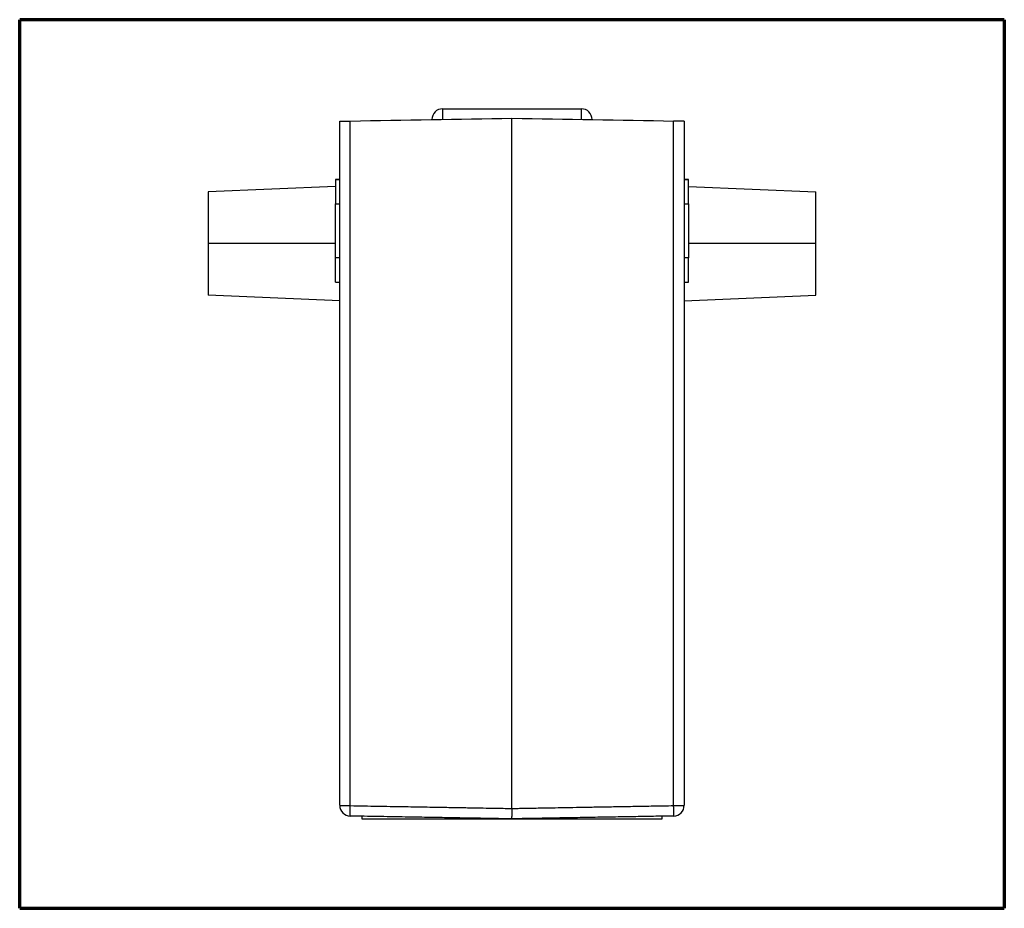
# Model space of a CAD drawing. Header units: millimetres. Extents: x 20 to 400, y 20 to 277.
# Tile 2 of 4: x 20 to 111, y 107 to 190. Entities that reach past the tile are written whole.
import ezdxf

# ---------------------------------------------------------------- set-up
doc = ezdxf.new("R2010")
doc.units = ezdxf.units.MM
doc.layers.add('1', color=7, linetype='Continuous', true_color=0xffffff)

msp = doc.modelspace()

# ---------------------------------------------------------------- linework, layer by layer
at = {"layer": '1', "color": 8, "linetype": 'Continuous', "lineweight": 70}
for p, q in [((20, 107.333), (20, 189.667)), ((111.25, 189.667), (20, 189.667)), ((111.25, 189.667), (111.25, 107.333)), ((20, 107.333), (111.25, 107.333))]:
    msp.add_line(p, q, dxfattribs=at)
at = {"layer": '1', "color": 18, "linetype": 'Continuous', "lineweight": 25}
for p, q in [((59.199, 181.411), (72.05, 181.411)), ((59.199, 181.411), (59.199, 180.427)), ((72.05, 181.411), (72.05, 180.427)), ((49.664, 116.88), (49.664, 180.261)), ((80.606, 116.85), (80.606, 180.279)), ((81.584, 180.261), (81.584, 178.395)), ((49.264, 174.854), (49.264, 174.855)), ((49.264, 174.855), (49.664, 174.855)), ((49.264, 174.854), (49.264, 172.603)), ((49.664, 174.854), (49.264, 174.854)), ((81.584, 174.855), (81.984, 174.855)), ((81.984, 174.854), (81.584, 174.854)), ((81.984, 174.855), (81.984, 174.854)), ((81.984, 172.603), (81.984, 174.854)), ((49.264, 174.226), (37.462, 173.709)), ((37.462, 173.709), (37.462, 168.929)), ((81.984, 174.226), (93.787, 173.709)), ((93.787, 168.929), (93.787, 173.709)), ((49.264, 167.603), (49.264, 172.603)), ((49.264, 172.603), (49.664, 172.603)), ((81.584, 172.603), (81.984, 172.603)), ((81.984, 172.603), (81.984, 167.603)), ((49.264, 168.929), (37.462, 168.929)), ((37.462, 168.929), (37.462, 164.149)), ((93.787, 168.929), (81.984, 168.929)), ((93.787, 164.149), (93.787, 168.929)), ((49.264, 165.354), (49.264, 167.603)), ((49.664, 167.603), (49.264, 167.603)), ((81.984, 167.603), (81.584, 167.603)), ((81.984, 165.354), (81.984, 167.603)), ((81.584, 165.354), (81.984, 165.354)), ((49.664, 163.614), (37.462, 164.149)), ((81.584, 163.614), (93.787, 164.149)), ((50.642, 116.845), (50.642, 128.777)), ((51.747, 115.589), (51.747, 115.861)), ((65.624, 115.589), (51.747, 115.589)), ((65.624, 115.621), (65.624, 115.589)), ((79.502, 115.589), (65.624, 115.589)), ((79.502, 115.866), (79.502, 115.589))]:
    msp.add_line(p, q, dxfattribs=at)
for centre, start, end in [((59.199, 180.411), 90, 180), ((72.05, 180.411), 360, 90), ((50.664, 116.88), 180, 269), ((80.584, 116.885), 271, 0)]:
    msp.add_arc(centre, 1, start, end, dxfattribs=at)
for centre, ratio, start_param, end_param in [((50.664, 116.88), 0.035246, 0, 1.548745), ((80.584, 116.885), 0.035113, 1.592847, 3.141593)]:
    msp.add_ellipse(centre, major_axis=(-1, 0), ratio=ratio, start_param=start_param, end_param=end_param, dxfattribs=at)
for points, degree, knots in [([(49.664, 180.261), (49.664, 180.261), (49.671, 180.262), (49.689, 180.262), (49.697, 180.262), (49.715, 180.262), (49.726, 180.263), (49.762, 180.263), (49.792, 180.264), (49.844, 180.265), (49.863, 180.265), (49.904, 180.266), (49.925, 180.266), (49.993, 180.267), (50.042, 180.268), (50.122, 180.27), (50.149, 180.27), (50.206, 180.271), (50.235, 180.272), (50.324, 180.273), (50.385, 180.274), (50.512, 180.276), (50.577, 180.278), (50.642, 180.279)], 3, [0, 0, 0, 0, 0.125, 0.125, 0.1875, 0.1875, 0.25, 0.25, 0.375, 0.375, 0.4375, 0.4375, 0.5, 0.5, 0.625, 0.625, 0.6875, 0.6875, 0.75, 0.75, 0.875, 0.875, 1, 1, 1, 1]), ([(50.642, 128.777), (50.642, 137.386), (50.642, 145.995), (50.642, 163.176), (50.642, 171.747), (50.642, 180.279)], 3, [0, 0, 0, 0, 0.5, 0.5, 1, 1, 1, 1]), ([(81.584, 180.261), (81.584, 180.261), (81.578, 180.262), (81.56, 180.262), (81.552, 180.262), (81.534, 180.262), (81.523, 180.263), (81.487, 180.263), (81.457, 180.264), (81.404, 180.265), (81.385, 180.265), (81.345, 180.266), (81.323, 180.266), (81.256, 180.267), (81.207, 180.268), (81.127, 180.27), (81.099, 180.27), (81.043, 180.271), (81.014, 180.272), (80.925, 180.273), (80.864, 180.274), (80.736, 180.276), (80.672, 180.278), (80.606, 180.279)], 3, [0, 0, 0, 0, 0.125, 0.125, 0.1875, 0.1875, 0.25, 0.25, 0.375, 0.375, 0.4375, 0.4375, 0.5, 0.5, 0.625, 0.625, 0.6875, 0.6875, 0.75, 0.75, 0.875, 0.875, 1, 1, 1, 1]), ([(81.584, 178.395), (81.584, 166.062), (81.584, 153.641), (81.584, 141.217), (81.584, 128.777)], 2, [0, 0, 0, 0.5, 0.5, 1, 1, 1]), ([(65.624, 128.777), (65.624, 136.838), (65.624, 144.9), (65.624, 160.992), (65.624, 169.022), (65.624, 177.02)], 3, [0, 0, 0, 0, 0.5, 0.5, 1, 1, 1, 1]), ([(50.647, 115.88), (50.647, 115.88), (50.647, 115.88), (50.646, 115.881), (50.646, 115.881), (50.646, 115.882), (50.646, 115.883), (50.645, 115.884), (50.645, 115.885), (50.645, 115.887), (50.644, 115.888), (50.644, 115.89), (50.644, 115.892), (50.644, 115.894), (50.644, 115.896), (50.643, 115.898), (50.643, 115.9), (50.643, 115.903), (50.643, 115.905), (50.643, 115.908), (50.642, 115.91), (50.642, 115.913), (50.642, 115.915), (50.642, 115.918), (50.642, 115.921), (50.642, 115.923), (50.641, 115.926), (50.641, 115.929), (50.641, 115.932), (50.641, 115.934), (50.641, 115.937), (50.641, 115.94), (50.641, 115.942), (50.641, 115.945), (50.64, 115.961), (50.639, 115.993), (50.638, 116.047), (50.637, 116.103), (50.637, 116.178), (50.637, 116.273), (50.637, 116.384), (50.638, 116.488), (50.639, 116.58), (50.64, 116.658), (50.64, 116.714), (50.641, 116.752), (50.641, 116.78), (50.642, 116.803), (50.642, 116.824), (50.642, 116.839), (50.642, 116.845)], 3, [0, 0, 0, 0, 0.009818, 0.019478, 0.02898, 0.038324, 0.04751, 0.056538, 0.065407, 0.074119, 0.082673, 0.091068, 0.099306, 0.107385, 0.115306, 0.123069, 0.130674, 0.138121, 0.14541, 0.152541, 0.159514, 0.166329, 0.172986, 0.179484, 0.185825, 0.192007, 0.198031, 0.203898, 0.209606, 0.215156, 0.220548, 0.225782, 0.230858, 0.235776, 0.240536, 0.316539, 0.385132, 0.446311, 0.500076, 0.605712, 0.692199, 0.759519, 0.830677, 0.883087, 0.916664, 0.942467, 0.95845, 0.971474, 0.987973, 1, 1, 1, 1]), ([(50.642, 116.845), (51.485, 116.83), (53.094, 116.802), (55.393, 116.762), (57.463, 116.726), (59.304, 116.694), (60.917, 116.666), (62.301, 116.642), (63.456, 116.622), (64.382, 116.606), (65.08, 116.594), (65.468, 116.588), (65.625, 116.585)], 3, [0, 0, 0, 0, 0.168715, 0.322159, 0.460334, 0.583239, 0.690874, 0.783239, 0.860334, 0.922159, 0.968715, 1, 1, 1, 1]), ([(65.625, 116.585), (65.719, 116.587), (65.947, 116.591), (66.35, 116.598), (66.874, 116.608), (67.52, 116.619), (68.287, 116.633), (69.175, 116.649), (70.184, 116.667), (71.315, 116.687), (72.567, 116.709), (73.94, 116.733), (75.435, 116.759), (77.051, 116.787), (78.788, 116.818), (79.987, 116.839), (80.606, 116.85)], 3, [0, 0, 0, 0, 0.018807, 0.045709, 0.080707, 0.1238, 0.17499, 0.234275, 0.301656, 0.377132, 0.460704, 0.552372, 0.652135, 0.759995, 0.875949, 1, 1, 1, 1]), ([(80.602, 115.885), (80.603, 115.885), (80.604, 115.89), (80.606, 115.912), (80.607, 115.929), (80.609, 115.976), (80.61, 116.006), (80.611, 116.077), (80.611, 116.119), (80.612, 116.212), (80.612, 116.264), (80.612, 116.374), (80.611, 116.432), (80.61, 116.551), (80.61, 116.612), (80.608, 116.732), (80.607, 116.792), (80.606, 116.85)], 3, [0, 0, 0, 0, 0.125, 0.125, 0.25, 0.25, 0.375, 0.375, 0.5, 0.5, 0.625, 0.625, 0.75, 0.75, 0.875, 0.875, 1, 1, 1, 1]), ([(65.624, 115.773), (65.624, 115.775), (65.624, 115.781), (65.625, 115.79), (65.625, 115.799), (65.625, 115.808), (65.625, 115.817), (65.625, 115.827), (65.625, 115.837), (65.626, 115.847), (65.626, 115.857), (65.626, 115.868), (65.626, 115.879), (65.626, 115.89), (65.626, 115.901), (65.626, 115.913), (65.626, 115.925), (65.627, 115.937), (65.627, 115.949), (65.627, 115.962), (65.627, 115.975), (65.627, 115.988), (65.627, 116.001), (65.627, 116.014), (65.627, 116.028), (65.627, 116.042), (65.627, 116.056), (65.627, 116.07), (65.627, 116.084), (65.627, 116.099), (65.627, 116.114), (65.627, 116.128), (65.627, 116.144), (65.627, 116.159), (65.627, 116.174), (65.627, 116.19), (65.627, 116.205), (65.627, 116.221), (65.627, 116.237), (65.627, 116.253), (65.627, 116.269), (65.627, 116.285), (65.627, 116.302), (65.627, 116.318), (65.627, 116.335), (65.627, 116.351), (65.626, 116.368), (65.626, 116.384), (65.626, 116.401), (65.626, 116.418), (65.626, 116.435), (65.626, 116.451), (65.626, 116.468), (65.626, 116.485), (65.625, 116.502), (65.625, 116.518), (65.625, 116.535), (65.625, 116.552), (65.625, 116.569), (65.625, 116.58), (65.625, 116.585)], 3, [0, 0, 0, 0, 0.015971, 0.032029, 0.048173, 0.064402, 0.080713, 0.097104, 0.113575, 0.130122, 0.146744, 0.163439, 0.180204, 0.197038, 0.213939, 0.230903, 0.24793, 0.265015, 0.282158, 0.299355, 0.316603, 0.333902, 0.351247, 0.368636, 0.386066, 0.403535, 0.421041, 0.438579, 0.456147, 0.473744, 0.491364, 0.509007, 0.526668, 0.544345, 0.562036, 0.579736, 0.597443, 0.615155, 0.632867, 0.650578, 0.668284, 0.685983, 0.70367, 0.721345, 0.739003, 0.756641, 0.774257, 0.791849, 0.809412, 0.826945, 0.844444, 0.861907, 0.879332, 0.896715, 0.914054, 0.931346, 0.948589, 0.96578, 0.982918, 1, 1, 1, 1]), ([(65.624, 115.619), (65.624, 115.619), (65.624, 115.619), (65.624, 115.619), (65.624, 115.62), (65.624, 115.621), (65.625, 115.622), (65.625, 115.623), (65.625, 115.625), (65.625, 115.627), (65.625, 115.629), (65.625, 115.631), (65.625, 115.633), (65.625, 115.636), (65.625, 115.639), (65.625, 115.642), (65.625, 115.645), (65.625, 115.649), (65.625, 115.652), (65.625, 115.656), (65.625, 115.66), (65.625, 115.664), (65.625, 115.668), (65.625, 115.673), (65.625, 115.677), (65.625, 115.682), (65.625, 115.687), (65.625, 115.692), (65.625, 115.697), (65.625, 115.702), (65.625, 115.707), (65.625, 115.713), (65.625, 115.718), (65.625, 115.724), (65.625, 115.73), (65.625, 115.736), (65.624, 115.742), (65.624, 115.748), (65.624, 115.754), (65.624, 115.76), (65.624, 115.766), (65.624, 115.771), (65.624, 115.773)], 3, [0, 0, 0, 0, 0.027503, 0.054944, 0.082318, 0.109617, 0.136838, 0.163973, 0.191018, 0.217967, 0.244813, 0.271553, 0.29818, 0.324689, 0.351074, 0.377331, 0.403455, 0.429439, 0.45528, 0.480973, 0.506512, 0.531893, 0.557111, 0.582163, 0.607042, 0.631746, 0.65627, 0.680609, 0.704761, 0.72872, 0.752484, 0.776048, 0.799409, 0.822564, 0.84551, 0.868242, 0.890758, 0.913056, 0.935131, 0.956982, 0.978606, 1, 1, 1, 1])]:
    msp.add_open_spline(points, degree=degree, knots=knots, dxfattribs=at)
for points, degree in [([(50.642, 180.279), (55.636, 180.366), (60.63, 180.453), (65.624, 180.54)], 3), ([(65.624, 180.54), (70.618, 180.453), (75.612, 180.366), (80.606, 180.279)], 3), ([(65.624, 178.787), (65.624, 179.371), (65.624, 179.956), (65.624, 180.54)], 3), ([(65.624, 177.02), (65.624, 177.609), (65.624, 178.198), (65.624, 178.787)], 3), ([(49.264, 165.354), (49.398, 165.354), (49.531, 165.354), (49.664, 165.354)], 3), ([(65.625, 116.585), (65.625, 120.648), (65.625, 124.712), (65.625, 128.777)], 3), ([(81.584, 128.777), (81.584, 122.829), (81.584, 116.885)], 2), ([(65.624, 115.619), (63.17, 115.662), (50.647, 115.88)], 2), ([(80.602, 115.885), (65.624, 115.624)], 1)]:
    msp.add_open_spline(points, degree=degree, dxfattribs=at)

doc.saveas('drawing.dxf')
